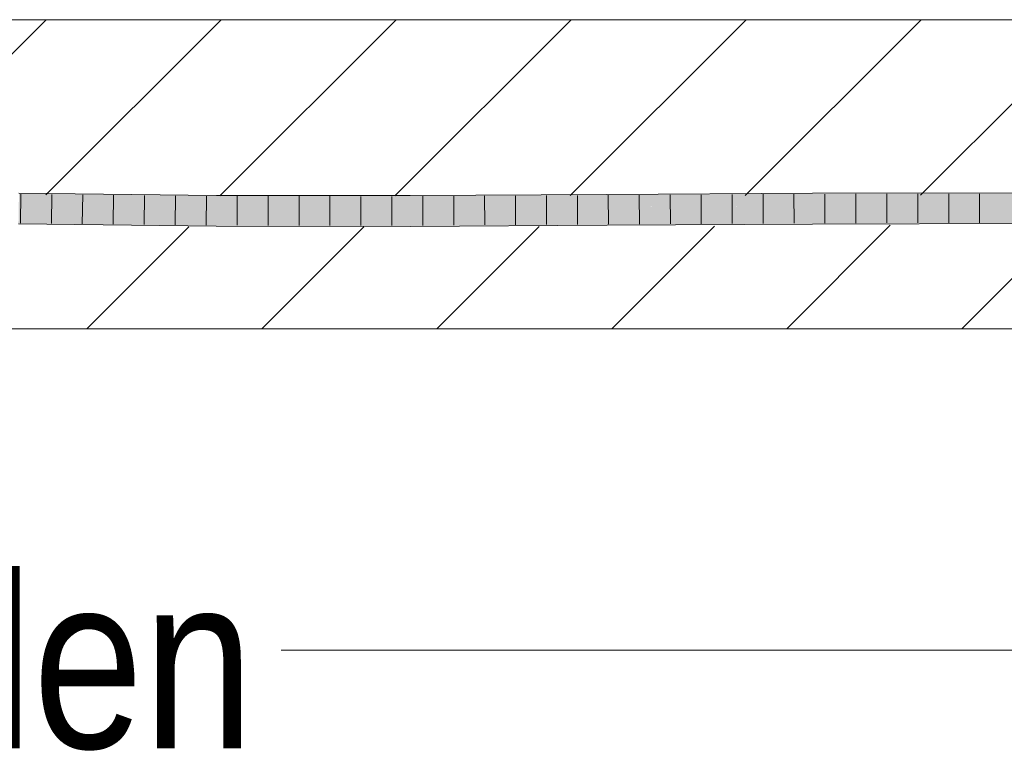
# Model space of a CAD drawing. Extents: x -620 to 300, y 62 to 1112.
# Tile 200 of 256: x 216.13 to 224.09, y 738.48 to 744.4. Entities that reach past the tile are written whole.
import ezdxf
from ezdxf.lldxf.tags import DXFTag

# ---------------------------------------------------------------- set-up
doc = ezdxf.new("R2010")
doc.units = 0
doc.layers.get('0').update_dxf_attribs({"lineweight": 13})
for name, color, linetype, lineweight, true_color in [('E_Detail_Beschriftung', 7, 'Continuous', 13, 0x009900), ('E_Detail_Wandschraffur', 7, 'Continuous', 5, 0xc0c0c0), ('E_Leerrohr 25-A06G9S0I8I', 7, 'Continuous', 9, 0xff8000), ('E_Leerrohr 25-Shading', 7, 'Continuous', 9, 0xff8000)]:
    doc.layers.add(name, color=color, linetype=linetype, lineweight=lineweight, true_color=true_color)
doc.layers.add('E_Detail_Linie_Text_Bem', color=7, linetype='Continuous', lineweight=13)
doc.styles.get("Standard").update_dxf_attribs({"font": 'ARIALN.TTF'})
tags = doc.linetypes.add('fein_strichliert', pattern=[4, 1, -2, 1]).pattern_tags.tags
tags[8:9] = [DXFTag(74, 4), DXFTag(75, 0), DXFTag(340, '0'), DXFTag(46, 0.0), DXFTag(50, 0.0), DXFTag(44, 0.0), DXFTag(45, 0.0)]
tags[6:7] = [DXFTag(74, 4), DXFTag(75, 0), DXFTag(340, '0'), DXFTag(46, 0.0), DXFTag(50, 0.0), DXFTag(44, 0.0), DXFTag(45, 0.0)]
tags[4:5] = [DXFTag(74, 4), DXFTag(75, 0), DXFTag(340, '0'), DXFTag(46, 0.0), DXFTag(50, 0.0), DXFTag(44, 0.0), DXFTag(45, 0.0)]

# ---------------------------------------------------------------- blocks, each defined once
blk = doc.blocks.new('Shading-A06G9RJD8I', base_point=(167.9303, 740.8833))
at = {"layer": 'E_Leerrohr 25-Shading', "color": 31, "true_color": 0xfabd7f}
for points in [[(216.1265, 742.9274), (217.7223, 742.9071), (216.1271, 742.9601), (217.7224, 742.9177)], [(217.7224, 742.9177), (217.7225, 742.9417), (216.1271, 742.9601)], [(220.8789, 742.9383), (220.8789, 742.9498), (219.2897, 742.9409)], [(220.8789, 742.9498), (220.9821, 742.9381), (222.5399, 742.9598), (222.54, 742.9353)], [(220.9821, 742.9381), (220.8789, 742.9498), (220.8789, 742.9383)], [(222.5399, 742.9598), (222.9736, 742.9349), (224.3228, 742.9626), (224.3227, 742.9338)], [(222.9736, 742.9349), (222.5399, 742.9598), (222.54, 742.9353)], [(217.7214, 742.7648), (217.722, 742.8533), (216.124, 742.7834), (216.1255, 742.8718)], [(216.1265, 742.9274), (216.1255, 742.8718), (216.9371, 742.9171), (216.9369, 742.8624)], [(216.9369, 742.8624), (217.722, 742.8533), (216.9371, 742.9171), (217.7223, 742.9071)], [(217.722, 742.8533), (219.2899, 742.8525), (217.7223, 742.9071), (219.2898, 742.8959)], [(217.7223, 742.9071), (218.2086, 742.9036), (217.7224, 742.9177)], [(218.2086, 742.9036), (217.7225, 742.9417), (217.7224, 742.9177)], [(217.7225, 742.9417), (218.2086, 742.9036), (219.2897, 742.9198), (219.2898, 742.8959)], [(217.7225, 742.9417), (219.2897, 742.9198), (219.2897, 742.9409)], [(219.2897, 742.9198), (220.8792, 742.8957), (219.2897, 742.9409), (220.8789, 742.9383)], [(219.2898, 742.8959), (220.8792, 742.8894), (219.2897, 742.9198), (220.8792, 742.8957)], [(219.2899, 742.8525), (220.8794, 742.8614), (219.2898, 742.8959), (220.8792, 742.8894)], [(220.8792, 742.8957), (221.4314, 742.8873), (220.8789, 742.9383), (220.9821, 742.9381)], [(220.8792, 742.8894), (221.4314, 742.8873), (220.8792, 742.8957)], [(220.8794, 742.8614), (222.5403, 742.8714), (220.8792, 742.8894), (222.5402, 742.8829)], [(222.5406, 742.783), (222.5403, 742.8714), (220.8799, 742.773), (220.8794, 742.8614)], [(220.9821, 742.9381), (221.4314, 742.8873), (222.54, 742.9353), (222.5402, 742.8829)], [(222.5402, 742.8829), (224.0401, 742.8738), (222.54, 742.9353), (222.9736, 742.9349)], [(222.5403, 742.8714), (224.0401, 742.8738), (222.5402, 742.8829)], [(222.5406, 742.783), (224.0397, 742.7855), (222.5403, 742.8714), (224.0401, 742.8738)], [(222.9736, 742.9349), (224.0401, 742.8738), (224.3227, 742.9338), (224.3226, 742.8743)], [(224.0397, 742.7855), (224.3223, 742.7859), (224.0401, 742.8738), (224.3226, 742.8743)], [(219.2901, 742.7642), (219.2899, 742.8525), (217.7214, 742.7648), (217.722, 742.8533)], [(220.8799, 742.773), (220.8794, 742.8614), (219.2901, 742.7642), (219.2899, 742.8525)]]:
    blk.add_solid(points, dxfattribs=at)
at = {"layer": 'E_Leerrohr 25-Shading', "color": 43, "true_color": 0xd7ab7f}
for points in [[(216.1271, 742.9601), (217.7225, 742.9417), (216.1274, 742.9763), (217.7226, 742.9621)], [(217.7226, 742.9621), (217.7227, 742.9782), (216.1274, 742.9763), (216.1277, 742.9968)], [(217.7225, 742.9417), (219.2897, 742.9409), (217.7226, 742.9621), (219.2896, 742.9631)], [(219.2896, 742.9631), (219.2896, 742.9775), (217.7226, 742.9621), (217.7227, 742.9782)], [(220.8787, 742.9722), (220.8786, 742.9864), (219.2896, 742.9631), (219.2896, 742.9775)], [(219.2897, 742.9409), (220.8789, 742.9498), (219.2896, 742.9631), (220.8787, 742.9722)], [(222.5399, 742.9825), (222.5398, 742.9964), (220.8787, 742.9722), (220.8786, 742.9864)], [(220.8789, 742.9498), (222.5399, 742.9598), (220.8787, 742.9722), (222.5399, 742.9825)], [(224.3229, 742.9868), (224.3229, 742.9993), (222.5399, 742.9825), (222.5398, 742.9964)], [(222.5399, 742.9598), (224.3228, 742.9626), (222.5399, 742.9825), (224.3229, 742.9868)], [(216.1234, 742.7468), (217.7212, 742.7283), (216.1236, 742.7604), (217.7213, 742.7426)], [(216.1236, 742.7604), (216.9367, 742.7513), (216.124, 742.7834), (216.9368, 742.774)], [(216.9367, 742.7513), (217.7213, 742.7426), (216.9368, 742.774), (217.7214, 742.7648)], [(217.7212, 742.7283), (219.2902, 742.7275), (217.7213, 742.7426), (219.2902, 742.7462)], [(219.2902, 742.7462), (219.2901, 742.7642), (217.7213, 742.7426), (217.7214, 742.7648)], [(220.88, 742.7614), (220.8799, 742.773), (219.2902, 742.7462), (219.2901, 742.7642)], [(219.2902, 742.7275), (220.8801, 742.7364), (219.2902, 742.7462), (220.88, 742.7614)], [(222.5406, 742.7783), (222.5406, 742.783), (220.88, 742.7614), (220.8799, 742.773)], [(220.8801, 742.7364), (222.5407, 742.7464), (220.88, 742.7614), (222.5406, 742.7783)], [(222.5407, 742.7464), (224.0397, 742.7855), (222.5406, 742.7783)], [(222.5406, 742.7783), (223.7752, 742.7842), (222.5406, 742.783), (222.7415, 742.7833)], [(222.5407, 742.7464), (224.3223, 742.7493), (224.0397, 742.7855), (224.3223, 742.7859)], [(223.7752, 742.7842), (224.0397, 742.7855), (222.7415, 742.7833)]]:
    blk.add_solid(points, dxfattribs=at)
blk = doc.blocks.new('Referenz-A06G9S0O8I')
at = {"layer": 'E_Detail_Linie_Text_Bem', "linetype": 'Continuous', "ltscale": 0.13}
for p, q in [((186.0657, 744.399), (246.0438, 744.399)), ((246.0438, 741.899), (198.0657, 741.899))]:
    blk.add_line(p, q, dxfattribs=at)
at = {"layer": 'E_Detail_Linie_Text_Bem', "color": 0, "linetype": 'Continuous', "ltscale": 0.13}
blk.add_line((227.0928, 739.3007), (218.2474, 739.3007), dxfattribs=at)
at = {"layer": 'E_Detail_Wandschraffur', "linetype": 'ByBlock', "ltscale": 0.13}
for p, q in [((214.9884, 743.0406), (216.3469, 744.399)), ((217.7501, 742.9738), (219.1753, 744.399)), ((220.5811, 742.9764), (222.0037, 744.399)), ((223.4121, 742.979), (224.8321, 744.399)), ((216.6753, 741.899), (217.4991, 742.7228)), ((219.5037, 741.899), (220.3301, 742.7254)), ((222.3321, 741.899), (223.1692, 742.7361))]:
    blk.add_line(p, q, dxfattribs=at)
at = {"layer": 'E_Detail_Wandschraffur', "linetype": 'fein_strichliert', "ltscale": 0.13}
for p, q in [((216.3454, 742.9834), (217.7611, 744.399)), ((219.1656, 742.9751), (220.5895, 744.399)), ((221.9966, 742.9777), (223.4179, 744.399)), ((218.0895, 741.899), (218.9146, 742.7241)), ((220.9179, 741.899), (221.7481, 742.7292)), ((223.7464, 741.899), (224.5847, 742.7373))]:
    blk.add_line(p, q, dxfattribs=at)
at = {"layer": 'E_Leerrohr 25-A06G9S0I8I', "linetype": 'Continuous', "ltscale": 0.13}
for p, q in [((217.7227, 742.9782), (216.1277, 742.9968)), ((216.1431, 742.9891), (216.139, 742.7541)), ((216.3928, 742.9862), (216.3892, 742.7512)), ((216.6426, 742.9833), (216.6394, 742.7483)), ((216.8924, 742.9804), (216.8896, 742.7454)), ((217.1422, 742.9775), (217.1398, 742.7425)), ((217.3919, 742.9746), (217.39, 742.7396)), ((217.6417, 742.9717), (217.6402, 742.7367)), ((219.2896, 742.9776), (217.7227, 742.9782)), ((217.8915, 742.9707), (217.8903, 742.7357)), ((218.1414, 742.9706), (218.1405, 742.7356)), ((218.3912, 742.9704), (218.3906, 742.7354)), ((218.641, 742.9703), (218.6408, 742.7353)), ((218.8909, 742.9702), (218.891, 742.7352)), ((219.1407, 742.9701), (219.1411, 742.7351)), ((220.8786, 742.9864), (219.2896, 742.9776)), ((219.3906, 742.9706), (219.3913, 742.7356)), ((219.6405, 742.972), (219.6413, 742.737)), ((219.8905, 742.9734), (219.8914, 742.7384)), ((220.1404, 742.9748), (220.1414, 742.7398)), ((220.3903, 742.9762), (220.3915, 742.7412)), ((220.6403, 742.9776), (220.6415, 742.7426)), ((222.5398, 742.9964), (220.8786, 742.9864)), ((220.8902, 742.979), (220.8916, 742.744)), ((221.1403, 742.9805), (221.1415, 742.7455)), ((221.3903, 742.982), (221.3915, 742.747)), ((221.6403, 742.9835), (221.6415, 742.7485)), ((221.8904, 742.985), (221.8914, 742.75)), ((222.1404, 742.9865), (222.1414, 742.7515)), ((222.3904, 742.988), (222.3913, 742.753)), ((224.3229, 742.9993), (222.5398, 742.9964)), ((222.6405, 742.9891), (222.6413, 742.7541)), ((222.8906, 742.9895), (222.8912, 742.7545)), ((223.1407, 742.9899), (223.1411, 742.7549)), ((223.3908, 742.9903), (223.391, 742.7553)), ((223.6409, 742.9907), (223.6409, 742.7557)), ((223.891, 742.9911), (223.8907, 742.7561)), ((217.7212, 742.7282), (216.1234, 742.7468)), ((219.2902, 742.7276), (217.7212, 742.7282)), ((220.8801, 742.7364), (219.2902, 742.7276)), ((222.5407, 742.7464), (220.8801, 742.7364)), ((224.3222, 742.7493), (222.5407, 742.7464))]:
    blk.add_line(p, q, dxfattribs=at)
at = {"layer": 'E_Detail_Beschriftung', "linetype": 'Continuous', "ltscale": 0.13, "insert": (211.3377, 739.9064), "char_height": 1.4, "attachment_point": 1}
blk.add_mtext('{\\fArial Narrow;Endtüllen}', dxfattribs=at)

msp = doc.modelspace()

# ---------------------------------------------------------------- block references
at = {"color": 8, "lineweight": 25, "ltscale": 0.25, "true_color": 0x808080}
msp.add_blockref('Referenz-A06G9S0O8I', (0, 0), dxfattribs=at)
msp.add_blockref('Shading-A06G9RJD8I', (167.9303, 740.8833))

doc.saveas('drawing.dxf')
